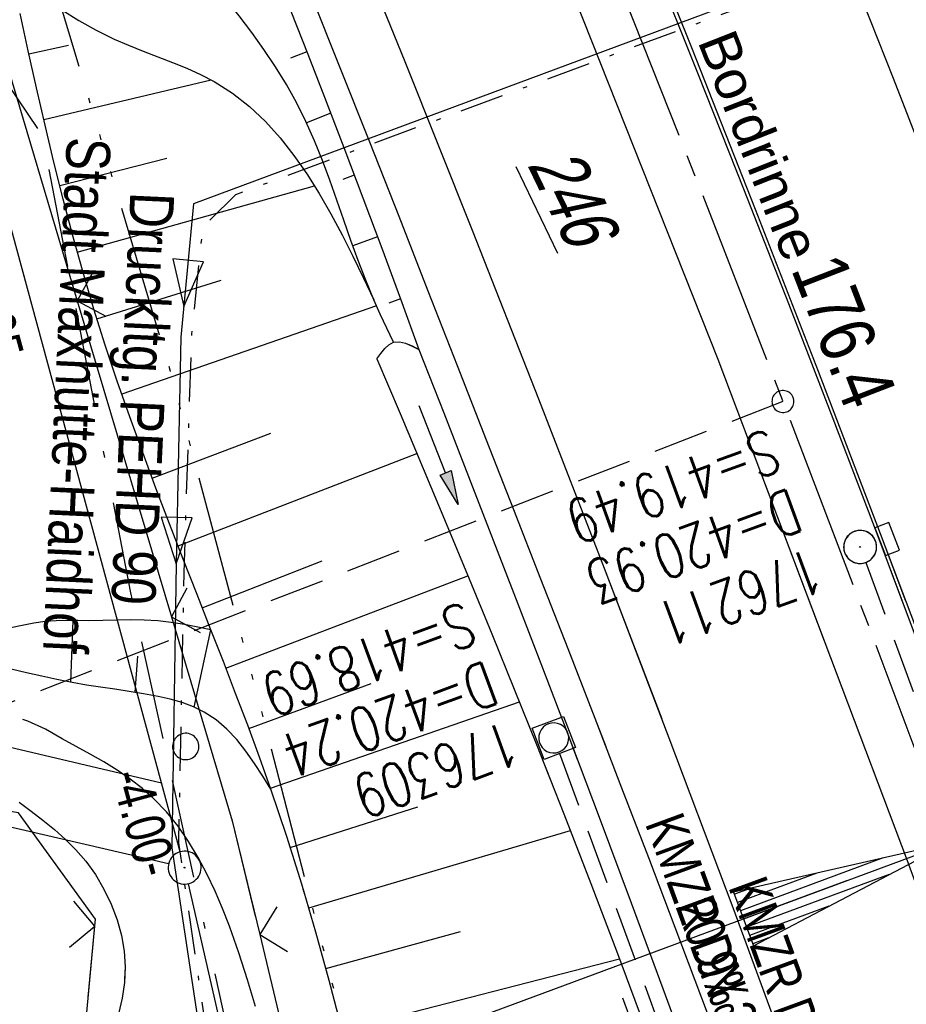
# Model space of a CAD drawing. Extents: x 508886 to 509272, y 449452 to 450225.
# Tile 39 of 45: x 508992 to 509032, y 450117 to 450162. Entities that reach past the tile are written whole.
import ezdxf

# ---------------------------------------------------------------- set-up
doc = ezdxf.new("R2010")
doc.units = 0
doc.header["$LTSCALE"] = 10
doc.header["$MEASUREMENT"] = 0
for name, pattern in [('ACAD_ISO14W100', [25.5, 12, -3, 0.5, -3, 0.5, -3, 0.5, -3]), ('ACAD_ISO16W100', [73, 15, -6.5, 15, -6.5, 15, -7, 1, -7]), ('ACHSE', [5.5, 4, -0.5, 0.5, -0.5]), ('AUSGEZOGEN', [0]), ('LT00', [0]), ('LT08', [0.42, 0.2, -0.1, 0.02, -0.1]), ('LT11', [0.3, 0.2, -0.1]), ('LT17', [0.15, 0.1, -0.05]), ('STRICHLINIE2', [0.375, 0.25, -0.125])]:
    doc.linetypes.add(name, pattern=pattern)
doc.layers.get('0').update_dxf_attribs({"linetype": 'LT00'})
for name, color, linetype in [('--EK_FBR', 250, 'LT00'), ('--EK_Haltung', 7, 'STRICHLINIE2'), ('--EK_Haltung-Text', 140, 'LT00'), ('--EK_Schacht-Text', 5, 'LT00'), ('--EK_ST-93-1', 30, 'LT17'), ('--EL_DFK_AB_L', 21, 'LT00'), ('--EL_DFK_AB_P', 7, 'LT00'), ('--EL_Halt-Pfeil', 4, 'LT00'), ('--EL_Haltung', 182, 'STRICHLINIE2'), ('--EL_Haltung-Text', 182, 'LT00'), ('-AX-093', 35, 'ACHSE'), ('-EL-93-1', 250, 'LT00'), ('-ST-93-1', 250, 'LT00'), ('ABSTAND', 8, 'LT00'), ('ABWASSERLTG', 24, 'LT00'), ('ABWASSERLTG_FLIEßPF', 26, 'Continuous'), ('ABWASSERLTG_TEXT', 26, 'Continuous'), ('BAB-KABEL', 220, 'ACAD_ISO16W100'), ('DFK_AB_FLNR', 7, 'Continuous'), ('DFK_AB_L', 21, 'LT00'), ('DFK_AB_P', 7, 'LT00'), ('DFK_KATASTER', 250, 'LT00'), ('DFK_VERMPKT', 252, 'LT00'), ('PFEIL', 140, 'AUSGEZOGEN'), ('RINNE_TEXT', 11, 'Continuous'), ('STROM_UNTER', 80, 'LT08'), ('TELEKOM', 210, 'ACAD_ISO14W100'), ('V122_AFBR_BAB', 250, 'LT00'), ('V122_BOESCH', 250, 'LT00'), ('V122_BOSCHUNG', 250, 'LT00'), ('V122_FELDWEG', 250, 'LT11'), ('V122_GRABEN', 250, 'LT00'), ('V122_H_BORD', 8, 'LT00'), ('V122_KA_MULD', 182, 'LT00'), ('V122_KA_PRUF', 182, 'LT00'), ('V122_LD_MARK', 250, 'LT00'), ('V122_SINKK', 182, 'LT00'), ('V122_ZAUN', 40, 'LT00'), ('V123_AFBR_BAB', 250, 'LT00'), ('V123_BOESCH', 250, 'LT00'), ('V123_BOSCHUNG', 250, 'LT00'), ('V123_FELDWEG', 250, 'LT11'), ('V123_GRABEN', 250, 'LT00'), ('V123_H_BORD', 8, 'LT00'), ('V123_KA_MULD', 182, 'LT00'), ('V123_KA_PRUF', 182, 'LT00'), ('V123_LD_MARK', 250, 'LT00'), ('V123_SINKK', 182, 'LT00'), ('V123_ZAUN', 40, 'LT00')]:
    doc.layers.add(name, color=color, linetype=linetype)
doc.styles.add('Arial', font='ARIAL.TTF')
doc.styles.add('Beschrift', font='ARIAL.TTF')
doc.styles.add('Haltungsbeschriftung', font='ARIAL.TTF', dxfattribs={"width": 0.75})
doc.styles.add('schachtbeschriftung', font='romans.shx', dxfattribs={"width": 0.75, "height": 2})
doc.styles.get("Standard").update_dxf_attribs({"font": 'ARIAL.TTF'})
doc.styles.add('Versorgungsltg', font='ARIAL.TTF', dxfattribs={"width": 0.8, "height": 2})

# ---------------------------------------------------------------- blocks, each defined once
blk = doc.blocks.new('SYMB7010')
at = {"color": 0, "linetype": 'ByBlock'}
for points in [[(-0.031408, 0.499213), (-0.093728, 0.49134), (-0.15457, 0.475719), (-0.212975, 0.452595), (-0.268021, 0.422333), (-0.31884, 0.385411), (-0.36463, 0.342411), (-0.40467, 0.29401), (-0.438329, 0.240973), (-0.465074, 0.184136), (-0.484486, 0.124395), (-0.496256, 0.062692), (-0.5002, 0)], [(0.5002, 0), (0.496256, 0.062692), (0.484485, 0.124395), (0.465074, 0.184136), (0.438329, 0.240973), (0.40467, 0.29401), (0.36463, 0.342411), (0.31884, 0.385411), (0.268021, 0.422333), (0.212975, 0.452595), (0.15457, 0.475719), (0.093728, 0.49134), (0.031408, 0.499213), (-0.031408, 0.499213)], [(-0.5002, 0), (-0.496256, -0.062692), (-0.484486, -0.124395), (-0.465075, -0.184136), (-0.438329, -0.240973), (-0.404671, -0.29401), (-0.36463, -0.342411), (-0.31884, -0.385411), (-0.268021, -0.422333), (-0.212975, -0.452595), (-0.154571, -0.475719), (-0.093728, -0.49134), (-0.031408, -0.499213), (0.031408, -0.499213)], [(0.031408, -0.499213), (0.093728, -0.491341), (0.15457, -0.475719), (0.212975, -0.452595), (0.268021, -0.422333), (0.31884, -0.385411), (0.36463, -0.342411), (0.404671, -0.294011), (0.438329, -0.240974), (0.465075, -0.184136), (0.484486, -0.124395), (0.496256, -0.062692), (0.500201, 0)]]:
    blk.add_lwpolyline(points, dxfattribs=at)
blk = doc.blocks.new('SYMB0003')
at = {"color": 0, "linetype": 'ByBlock'}
for p, q in [((-0.015712, 0), (0.010166, 0.012015)), ((0, -0.021257), (-0.015712, 0)), ((0.010166, 0.012015), (0, -0.021257))]:
    blk.add_line(p, q, dxfattribs=at)
for points in [[(-0.031395, 0.499013), (-0.093691, 0.491144), (-0.154509, 0.475528), (-0.21289, 0.452414), (-0.267913, 0.422164), (-0.318712, 0.385257), (-0.364484, 0.342274), (-0.404509, 0.293893), (-0.438154, 0.240877), (-0.464888, 0.184062), (-0.484292, 0.124345), (-0.496058, 0.062667), (-0.5, 0)], [(0.5, 0), (0.496057, 0.062667), (0.484292, 0.124345), (0.464888, 0.184062), (0.438153, 0.240877), (0.404509, 0.293893), (0.364484, 0.342274), (0.318712, 0.385257), (0.267913, 0.422164), (0.21289, 0.452414), (0.154509, 0.475528), (0.093691, 0.491144), (0.031395, 0.499013), (-0.031395, 0.499013)], [(-0.5, 0), (-0.496058, -0.062667), (-0.484292, -0.124345), (-0.464888, -0.184062), (-0.438154, -0.240877), (-0.404509, -0.293893), (-0.364485, -0.342274), (-0.318712, -0.385257), (-0.267914, -0.422164), (-0.21289, -0.452414), (-0.154509, -0.475529), (-0.093691, -0.491144), (-0.031395, -0.499014), (0.031395, -0.499014)], [(0.031395, -0.499014), (0.093691, -0.491144), (0.154509, -0.475529), (0.21289, -0.452414), (0.267914, -0.422164), (0.318712, -0.385257), (0.364485, -0.342274), (0.404509, -0.293893), (0.438154, -0.240877), (0.464889, -0.184062), (0.484292, -0.124345), (0.496058, -0.062667), (0.5, 0)]]:
    blk.add_lwpolyline(points, dxfattribs=at)
blk = doc.blocks.new('SYMB18')
at = {"color": 0, "linetype": 'ByBlock'}
for p, q in [((1, 0.13), (0, 0)), ((0.923077, 0.12), (1, 0.12)), ((0.615385, 0.08), (1, 0.08)), ((0.000669, 0), (1, 0)), ((0.307692, 0.04), (1, 0.04)), ((0.307692, -0.04), (1, -0.04)), ((0.615385, -0.08), (1, -0.08)), ((0.923077, -0.12), (1, -0.12))]:
    blk.add_line(p, q, dxfattribs=at)
at = {"color": 0, "linetype": 'ByBlock', "flags": 128}
blk.add_lwpolyline([(0, 0), (1, -0.13), (1, 0.13)], dxfattribs=at)
blk = doc.blocks.new('SYMB2')
at = {"color": 0, "linetype": 'ByBlock', "flags": 128}
for points in [[(-0.031395, 0.499013), (-0.093691, 0.491144), (-0.154509, 0.475528), (-0.21289, 0.452414), (-0.267913, 0.422164), (-0.318712, 0.385257), (-0.364484, 0.342274), (-0.404509, 0.293893), (-0.438154, 0.240877), (-0.464888, 0.184062), (-0.484292, 0.124345), (-0.496058, 0.062667), (-0.5, 0)], [(0.5, 0), (0.496057, 0.062667), (0.484292, 0.124345), (0.464888, 0.184062), (0.438153, 0.240877), (0.404509, 0.293893), (0.364484, 0.342274), (0.318712, 0.385257), (0.267913, 0.422164), (0.21289, 0.452414), (0.154509, 0.475528), (0.093691, 0.491144), (0.031395, 0.499013), (-0.031395, 0.499013)], [(-0.5, 0), (-0.496058, -0.062667), (-0.484292, -0.124345), (-0.464888, -0.184062), (-0.438154, -0.240877), (-0.404509, -0.293893), (-0.364485, -0.342274), (-0.318712, -0.385257), (-0.267914, -0.422164), (-0.21289, -0.452414), (-0.154509, -0.475529), (-0.093691, -0.491144), (-0.031395, -0.499014), (0.031395, -0.499014)], [(0.031395, -0.499014), (0.093691, -0.491144), (0.154509, -0.475529), (0.21289, -0.452414), (0.267914, -0.422164), (0.318712, -0.385257), (0.364485, -0.342274), (0.404509, -0.293893), (0.438154, -0.240877), (0.464889, -0.184062), (0.484292, -0.124345), (0.496058, -0.062667), (0.5, 0)]]:
    blk.add_lwpolyline(points, dxfattribs=at)
blk = doc.blocks.new('SYMB0024')
at = {"color": 0, "linetype": 'ByBlock'}
for p, q in [((-0.5, 0.5), (0, 0)), ((0, 0), (0.5, 0.5))]:
    blk.add_line(p, q, dxfattribs=at)
blk = doc.blocks.new('Pfreil3')
at = {"layer": 'PFEIL'}
blk.add_hatch(color=256, dxfattribs=at).paths.add_polyline_path([(-1.549, 0.273), (-1.549, -0.273), (0, 0)])
for p, q in [((-1.549, 0), (-4.831, 0)), ((-1.549, -0.273), (-1.549, 0.273)), ((-1.549, 0.273), (0, 0)), ((0, 0), (-1.549, -0.273))]:
    blk.add_line(p, q, dxfattribs=at)
blk = doc.blocks.new('SYMB1210')
at = {"color": 0, "linetype": 'ByBlock'}
blk.add_line((0.018815, -0.179014), (0.055623, -0.17119), dxfattribs=at)
for points in [[(-0.2, -0.2), (-0.2, 0.2), (0.2, 0.2), (0.2, -0.2), (-0.2, -0.2)], [(0.018815, 0.179014), (-0.018815, 0.179014), (-0.055623, 0.17119), (-0.09, 0.155885), (-0.120444, 0.133766), (-0.145623, 0.105801), (-0.164438, 0.073213), (-0.176067, 0.037424), (-0.18, 0)], [(0.18, 0), (0.176067, 0.037424), (0.164438, 0.073213), (0.145623, 0.105801), (0.120444, 0.133766), (0.09, 0.155885), (0.055623, 0.17119), (0.018815, 0.179014)], [(-0.18, 0), (-0.176067, -0.037424), (-0.164438, -0.073213), (-0.145623, -0.105801), (-0.120444, -0.133766), (-0.09, -0.155885), (-0.055623, -0.17119), (-0.018815, -0.179014), (0.018815, -0.179014)], [(0.055623, -0.17119), (0.09, -0.155885), (0.120444, -0.133766), (0.145623, -0.105801), (0.164438, -0.073213), (0.176067, -0.037424), (0.18, 0)]]:
    blk.add_lwpolyline(points, dxfattribs=at)
blk = doc.blocks.new('SYMB0652')
at = {"color": 0, "linetype": 'ByBlock'}
blk.add_lwpolyline([(-0.15, -0.075), (0.15, -0.075), (0.15, 0.075), (-0.15, 0.075), (-0.15, -0.075)], dxfattribs=at)
blk = doc.blocks.new('SYMB0070')
at = {"color": 0, "linetype": 'ByBlock'}
for p, q in [((-0.5, 0), (0.2, 0)), ((0.5, 0), (0.2, 0.1)), ((0.2, 0.1), (0.2, 0)), ((0.468, 0), (0.21, 0.086)), ((0.21, 0.086), (0.21, -0.086)), ((0.21, -0.086), (0.468, 0)), ((0.22, -0.072), (0.437, 0)), ((0.23, -0.058), (0.405, 0)), ((0.24, -0.045), (0.374, 0)), ((0.342, 0), (0.25, 0.031)), ((0.25, 0.031), (0.25, -0.031)), ((0.25, -0.031), (0.342, 0)), ((0.26, -0.017), (0.31, 0)), ((0.27, -0.003), (0.279, 0))]:
    blk.add_line(p, q, dxfattribs=at)
for points in [[(0.2, 0), (0.2, -0.1), (0.5, 0)], [(0.437, 0), (0.22, 0.072), (0.22, -0.072)], [(0.405, 0), (0.23, 0.058), (0.23, -0.058)], [(0.374, 0), (0.24, 0.045), (0.24, -0.045)], [(0.31, 0), (0.26, 0.017), (0.26, -0.017)], [(0.279, 0), (0.27, 0.003), (0.27, -0.003)]]:
    blk.add_lwpolyline(points, dxfattribs=at)
blk = doc.blocks.new('ABWASSER-FLIEßPF')
at = {"layer": 'ABWASSERLTG_FLIEßPF'}
for p, q in [((0, 0), (-2.109, 0.703)), ((-2.109, 0.703), (-2.109, -0.703)), ((-2.109, -0.703), (0, 0))]:
    blk.add_line(p, q, dxfattribs=at)

msp = doc.modelspace()

# ---------------------------------------------------------------- linework, layer by layer
at = {"layer": '--EK_FBR', "color": 2}
for points in [[(509032.393, 450135.176), (509031.238, 450138.237), (509028.416, 450145.617), (509025.555, 450152.982), (509022.655, 450160.331), (509019.717, 450167.666), (509017.455, 450173.241), (509015.172, 450178.808), (509012.87, 450184.368), (509010.551, 450189.92), (509008.216, 450195.465), (509006.264, 450200.067), (509005.415, 450202.056)], [(509047.816, 450092.525), (509046.389, 450096.648), (509044.947, 450100.767), (509043.491, 450104.88), (509042.023, 450108.989), (509040.543, 450113.094), (509039.054, 450117.196), (509037.125, 450122.466), (509035.18, 450127.729), (509033.219, 450132.987), (509031.238, 450138.237), (509028.416, 450145.617), (509025.555, 450152.982), (509022.655, 450160.331), (509019.717, 450167.666), (509017.455, 450173.241), (509015.172, 450178.808), (509012.87, 450184.368), (509010.551, 450189.92), (509008.216, 450195.465), (509006.264, 450200.067), (509005.415, 450202.056)], [(509001.108, 450201.454), (509005.021, 450192.355), (509014.641, 450169.336), (509023.839, 450146.175), (509028.674, 450133.377)], [(509001.108, 450201.454), (509005.021, 450192.355), (509014.641, 450169.336), (509023.839, 450146.175), (509032.449, 450123.387), (509041.17, 450099.528), (509049.071, 450076.517), (509056.657, 450053.157), (509058.35, 450047.721), (509061.128, 450038.521), (509064.175, 450028.141), (509069.856, 450008.284), (509076.49, 449984.147), (509082.45, 449960.868), (509088.103, 449936.685)]]:
    msp.add_lwpolyline(points, dxfattribs=at)
at = {"layer": '--EK_FBR'}
for points in [[(508989.838, 450199.88), (508991.381, 450196.267), (508992.993, 450192.476), (508994.599, 450188.682), (508996.176, 450184.945), (508997.748, 450181.205), (508999.313, 450177.463), (509000.867, 450173.716), (509002.41, 450169.965), (509003.939, 450166.208), (509005.298, 450162.831), (509006.647, 450159.449), (509007.986, 450156.064), (509009.319, 450152.677), (509010.648, 450149.287), (509011.973, 450145.897), (509013.299, 450142.506), (509014.536, 450139.345), (509015.772, 450136.184), (509017.006, 450133.022), (509018.236, 450129.858), (509018.735, 450128.568)], [(509005.298, 450162.831), (509006.647, 450159.449), (509007.986, 450156.064), (509009.319, 450152.677), (509010.648, 450149.287), (509011.973, 450145.897), (509013.299, 450142.506), (509014.536, 450139.345), (509015.772, 450136.184), (509017.006, 450133.022), (509018.236, 450129.858), (509019.46, 450126.692), (509020.677, 450123.524), (509021.883, 450120.351), (509023.39, 450116.341), (509024.879, 450112.325), (509026.353, 450108.303), (509027.813, 450104.276), (509029.259, 450100.243), (509030.694, 450096.207), (509032.019, 450092.45)]]:
    msp.add_lwpolyline(points, dxfattribs=at)
at = {"layer": '--EK_Haltung'}
for p, q in [((509030.569, 450136.936), (509043.989, 450100.283)), ((509016.631, 450128.252), (509028.994, 450094.613))]:
    msp.add_line(p, q, dxfattribs=at)
at = {"layer": '--EK_ST-93-1', "ltscale": 2.5}
msp.add_line((509026.798, 450144.255), (508989.521, 450129.741), dxfattribs=at)
at = {"layer": '--EL_DFK_AB_L'}
for p, q in [((508998.53, 450126.919), (508988.227, 450164.845)), ((508999.384, 450123.783), (508998.53, 450126.919)), ((508999.747, 450122.328), (509019.364, 450036.281))]:
    msp.add_line(p, q, dxfattribs=at)
at = {"layer": '--EL_Haltung'}
for p, q in [((509030.569, 450136.936), (509043.989, 450100.283)), ((509016.631, 450128.252), (509028.994, 450094.613))]:
    msp.add_line(p, q, dxfattribs=at)
at = {"layer": '-AX-093', "ltscale": 0.2}
msp.add_lwpolyline([(509003.349, 450201.767), (509006.577, 450194.199), (509010.816, 450184.094), (509014.992, 450173.963), (509019.104, 450163.805), (509023.148, 450153.621), (509027.124, 450143.409), (509031.029, 450133.171), (509034.384, 450124.192), (509038.15, 450113.901), (509041.841, 450103.584), (509045.456, 450093.239)], dxfattribs=at)
at = {"layer": '-EL-93-1'}
msp.add_line((509029.695, 450122.457), (508971.078, 450100.762), dxfattribs=at)
at = {"layer": 'ABWASSERLTG', "flags": 128}
for points in [[(509055.17, 450204.851), (509045.348, 450170.112), (508999.984, 450153.243), (508999.414, 450147.176)], [(508999.414, 450147.176), (508999.188, 450136.871), (508999.001, 450123.962), (509002.256, 450102.351), (509007.697, 450073.609), (509010.273, 450056.746), (509013.902, 450037.207)]]:
    msp.add_lwpolyline(points, dxfattribs=at)
at = {"layer": 'BAB-KABEL', "ltscale": 0.03, "flags": 128}
msp.add_lwpolyline([(508965.574, 450196.492), (508968.169, 450193.064), (508993.103, 450156.356), (508997.122, 450135.56), (509002.82, 450109.823), (509012.651, 450072.792), (509017.448, 450054.582), (509021.524, 450039.027), (509022.249, 450035.305), (509025.668, 450025.461), (509039.275, 449995.736), (509060.83, 449981.06), (509071.352, 449941.869), (509079.367, 449903.882), (509086.811, 449866.639), (509093.494, 449826.15), (509098.832, 449789.477), (509101.313, 449770.556), (509103.601, 449753.401), (509104.746, 449737.963), (509105.126, 449731.101), (509107.052, 449705.627), (509108.315, 449670.898), (509109.196, 449644.46), (509091.88, 449639.282), (509094.025, 449616.625), (509109.573, 449611.952), (509109.313, 449593.194), (509108.934, 449567.252), (509108.555, 449549.914), (509107.923, 449539.685), (509107.542, 449523.737), (509106.023, 449504.505), (509103.027, 449469.794), (509102.872, 449468.485)], dxfattribs=at)
at = {"layer": 'DFK_AB_L'}
for p, q in [((508998.53, 450126.919), (508988.227, 450164.845)), ((508999.384, 450123.783), (508998.53, 450126.919)), ((508999.747, 450122.328), (509019.364, 450036.281))]:
    msp.add_line(p, q, dxfattribs=at)
at = {"layer": 'DFK_KATASTER'}
for p, q in [((508939.09, 450140.878), (508998.53, 450126.919)), ((508998.85, 450123.228), (508938.661, 450137.14))]:
    msp.add_line(p, q, dxfattribs=at)
at = {"layer": 'STROM_UNTER', "flags": 128}
msp.add_lwpolyline([(509006.305, 450081.848), (509002.476, 450102.658), (508999.316, 450124.183), (508999.57, 450136.975), (508999.904, 450147.325), (509000.414, 450152.193), (509001.916, 450153.673), (509043.943, 450169.247), (509046.548, 450169.174), (509046.172, 450171.282), (509055.735, 450203.704)], dxfattribs=at)
at = {"layer": 'TELEKOM', "ltscale": 0.05, "flags": 128}
msp.add_lwpolyline([(508972.483, 450197.457), (508974.434, 450194.146), (508983.614, 450179.815), (508989.132, 450171.411), (508992.799, 450166.088), (508998.921, 450145.635), (509003.032, 450130.32), (509008.099, 450110.843), (509012.819, 450091.254), (509017.015, 450071.933), (509011.279, 450070.833), (509010.297, 450075.573), (509002.936, 450075.082), (508992.003, 450075.648)], dxfattribs=at)
at = {"layer": 'V122_AFBR_BAB', "color": 0}
for points in [[(509032.393, 450135.176), (509031.238, 450138.237), (509028.416, 450145.617), (509025.555, 450152.982), (509022.655, 450160.331), (509019.717, 450167.666), (509017.455, 450173.241), (509015.172, 450178.808), (509012.87, 450184.368), (509010.551, 450189.92), (509008.216, 450195.465), (509006.264, 450200.067), (509005.415, 450202.056)], [(509001.108, 450201.454), (509005.021, 450192.355), (509014.641, 450169.336), (509023.839, 450146.175), (509028.674, 450133.377)]]:
    msp.add_lwpolyline(points, dxfattribs=at)
at = {"layer": 'V122_AFBR_BAB'}
for points in [[(508989.838, 450199.88), (508991.381, 450196.267), (508992.993, 450192.476), (508994.599, 450188.682), (508996.176, 450184.945), (508997.748, 450181.205), (508999.313, 450177.463), (509000.867, 450173.716), (509002.41, 450169.965), (509003.939, 450166.208), (509005.298, 450162.831), (509006.647, 450159.449), (509007.986, 450156.064), (509009.319, 450152.677), (509010.648, 450149.287), (509011.973, 450145.897), (509013.299, 450142.506), (509014.536, 450139.345), (509015.772, 450136.184), (509017.006, 450133.022), (509018.236, 450129.858), (509018.735, 450128.568)], [(509001.65, 450120.301), (509001.615, 450120.398), (509001.301, 450121.2), (509000.962, 450121.993), (509000.595, 450122.771), (509000.194, 450123.527), (508999.757, 450124.253), (508999.279, 450124.944), (508998.755, 450125.592), (508998.182, 450126.19), (508997.656, 450126.655), (508997.098, 450127.084), (508996.512, 450127.485), (508995.904, 450127.863), (508995.279, 450128.224), (508994.644, 450128.573), (508994.003, 450128.916)], [(508992.057, 450126.033), (508992.599, 450125.629), (508993.134, 450125.219), (508993.657, 450124.793), (508994.159, 450124.346), (508994.635, 450123.869), (508995.078, 450123.356), (508995.521, 450122.742), (508995.91, 450122.086), (508996.241, 450121.399), (508996.507, 450120.692), (508996.704, 450119.976), (508996.826, 450119.261), (508996.87, 450118.545), (508996.844, 450117.975)]]:
    msp.add_lwpolyline(points, dxfattribs=at)
at = {"layer": 'V122_BOESCH'}
for points in [[(508988.615, 450199.71), (508989.347, 450198.002), (508990.721, 450194.778), (508992.092, 450191.553), (508993.46, 450188.326), (508994.814, 450185.127), (508996.166, 450181.927), (508997.514, 450178.725), (508998.855, 450175.521), (509000.19, 450172.314), (509001.517, 450169.104), (509002.833, 450165.889), (509003.622, 450163.945), (509004.406, 450161.998), (509005.181, 450160.048), (509005.946, 450158.094), (509006.825, 450155.808), (509007.691, 450153.517), (509008.546, 450151.223), (509009.396, 450148.925), (509010.242, 450146.627)], [(509009.088, 450146.946), (509008.781, 450147.585), (509008.479, 450148.227), (509008.189, 450148.875), (509007.82, 450149.766), (509007.475, 450150.669), (509007.147, 450151.58), (509006.828, 450152.494), (509006.51, 450153.408), (509006.186, 450154.318), (509005.848, 450155.221), (509005.489, 450156.113), (509005.1, 450156.99), (509004.674, 450157.848), (509004.214, 450158.671), (509003.718, 450159.474), (509003.189, 450160.261), (509002.636, 450161.033), (509002.062, 450161.793), (509001.475, 450162.544), (509000.88, 450163.287), (508999.881, 450164.517), (508998.877, 450165.738), (508997.872, 450166.954)], [(509005.018, 450121.93), (509004.908, 450122.303), (509004.226, 450124.472), (509003.502, 450126.626), (509002.984, 450128.084), (509002.449, 450129.535), (509001.901, 450130.982), (509001.343, 450132.427), (509000.779, 450133.869), (509000.148, 450135.477), (508999.518, 450137.087), (508998.893, 450138.698), (508998.277, 450140.312), (508997.673, 450141.929), (508997.085, 450143.552), (508996.516, 450145.181), (508995.971, 450146.817), (508995.452, 450148.461), (508994.961, 450150.119), (508994.497, 450151.786), (508994.057, 450153.46), (508993.637, 450155.139), (508993.235, 450156.824), (508992.846, 450158.513), (508992.467, 450160.206), (508992.095, 450161.9)], [(508993.988, 450162.06), (508994.764, 450161.585), (508995.559, 450161.142), (508996.378, 450160.738), (508997.03, 450160.455), (508997.693, 450160.19), (508998.359, 450159.934), (508999.022, 450159.677), (508999.674, 450159.41), (509000.309, 450159.122), (509000.92, 450158.804), (509001.756, 450158.274), (509002.531, 450157.666), (509003.253, 450156.987), (509003.925, 450156.246), (509004.553, 450155.448), (509005.143, 450154.6), (509005.701, 450153.711), (509006.231, 450152.786), (509006.74, 450151.833), (509007.232, 450150.859), (509007.713, 450149.87), (509008.189, 450148.875)], [(509000.779, 450133.869), (509000.178, 450133.995), (508999.576, 450134.111), (508998.972, 450134.209), (508998.367, 450134.278), (508997.742, 450134.313), (508997.115, 450134.32), (508996.486, 450134.31), (508995.855, 450134.296), (508995.224, 450134.288), (508994.726, 450134.292), (508994.229, 450134.295), (508993.734, 450134.285), (508993.241, 450134.25), (508992.717, 450134.176), (508992.195, 450134.074), (508991.675, 450133.957), (508971.464, 450136.028)], [(509003.502, 450126.626), (509003.134, 450127.219), (509002.759, 450127.801), (509002.367, 450128.359), (509001.95, 450128.883), (509001.501, 450129.362), (509001.012, 450129.783), (509000.474, 450130.136), (508999.982, 450130.373), (508999.461, 450130.563), (508998.919, 450130.717), (508998.369, 450130.842), (508997.715, 450130.967), (508997.061, 450131.074), (508996.41, 450131.17), (508995.76, 450131.263), (508995.111, 450131.362), (508994.465, 450131.472), (508993.77, 450131.611), (508993.076, 450131.764), (508992.382, 450131.924), (508991.688, 450132.083)]]:
    msp.add_lwpolyline(points, dxfattribs=at)
at = {"layer": 'V122_BOSCHUNG'}
for p, q in [((508992.499, 450160.058), (508994.302, 450160.463)), ((509005.137, 450160.158), (509004.395, 450159.866)), ((508993.175, 450157.078), (509000.788, 450158.876)), ((509006.23, 450157.36), (509005.125, 450156.934)), ((508993.901, 450154.076), (508998.774, 450155.32)), ((509007.3, 450154.554), (509006.773, 450154.354)), ((508994.698, 450151.052), (509005.485, 450154.066)), ((509008.354, 450151.741), (509007.237, 450151.326)), ((508995.59, 450148.013), (509001.245, 450149.767)), ((509009.395, 450148.927), (509008.867, 450148.731)), ((508996.739, 450144.607), (509008.323, 450148.617)), ((508998.096, 450140.772), (509003.498, 450142.811)), ((508999.285, 450137.686), (509010.142, 450141.894)), ((509000.382, 450134.88), (509005.84, 450137.009)), ((509001.461, 450132.122), (509012.466, 450136.333)), ((508994.5, 450134.294), (508994.389, 450131.486)), ((509000.75, 450133.875), (509000.006, 450130.363)), ((508997.443, 450132.675), (508997.32, 450131.033)), ((509002.503, 450129.391), (509008.071, 450131.439)), ((509003.483, 450126.679), (509014.812, 450130.6)), ((509004.388, 450123.968), (509010.183, 450125.825))]:
    msp.add_line(p, q, dxfattribs=at)
at = {"layer": 'V122_FELDWEG', "flags": 128}
msp.add_lwpolyline([(508994.003, 450128.916), (508993.243, 450129.35), (508992.448, 450129.718), (508991.626, 450130.016), (508990.781, 450130.243), (508989.919, 450130.398), (508970.987, 450133.435), (508967.532, 450134.127), (508964.077, 450134.821), (508960.622, 450135.52), (508957.17, 450136.227), (508953.719, 450136.945), (508951.489, 450137.415), (508949.26, 450137.888), (508947.031, 450138.36), (508944.802, 450138.829), (508942.571, 450139.293), (508940.339, 450139.748), (508938.105, 450140.191), (508935.868, 450140.621), (508933.628, 450141.033), (508931.32, 450141.437), (508929.01, 450141.823), (508926.696, 450142.193), (508924.38, 450142.55), (508922.062, 450142.897), (508919.743, 450143.235), (508917.423, 450143.568), (508915.102, 450143.899)], dxfattribs=at)
at = {"layer": 'V122_GRABEN'}
for points in [[(509008.327, 450146.202), (509008.503, 450146.445), (509008.684, 450146.665), (509008.877, 450146.839), (509009.088, 450146.946), (509009.351, 450146.967), (509009.635, 450146.901), (509009.935, 450146.779), (509010.242, 450146.627)], [(509008.327, 450146.202), (509009.381, 450143.703), (509010.432, 450141.203), (509011.48, 450138.702), (509012.521, 450136.199), (509013.555, 450133.692), (509014.577, 450131.181), (509015.588, 450128.665), (509016.125, 450127.305)], [(509010.242, 450146.627), (509011.371, 450143.734), (509012.498, 450140.841), (509013.622, 450137.946), (509014.742, 450135.05), (509015.857, 450132.152), (509016.964, 450129.251), (509017.456, 450127.949)]]:
    msp.add_lwpolyline(points, dxfattribs=at)
at = {"layer": 'V122_H_BORD'}
msp.add_lwpolyline([(509032.258, 450135.111), (509031.08, 450138.24), (509029.083, 450143.47), (509027.062, 450148.69), (509025.02, 450153.903), (509022.958, 450159.107), (509020.877, 450164.305), (509018.779, 450169.495), (509016.665, 450174.679), (509014.537, 450179.857), (509012.395, 450185.03), (509010.241, 450190.198), (509008.078, 450195.362), (509006.622, 450198.823), (509005.264, 450202.035)], dxfattribs=at)
at = {"layer": 'V122_LD_MARK'}
for points in [[(509013.715, 450203.215), (509016.112, 450197.563), (509020.123, 450187.947), (509024.076, 450178.308), (509027.971, 450168.645), (509031.808, 450158.959), (509035.585, 450149.249), (509039.302, 450139.516), (509039.618, 450138.672)], [(509021.299, 450129.808), (509018.683, 450136.661), (509015.698, 450144.354), (509012.674, 450152.031), (509009.611, 450159.693), (509006.51, 450167.339), (509003.392, 450174.922), (509000.238, 450182.49), (508997.049, 450190.043), (508993.827, 450197.582), (508992.662, 450200.275)]]:
    msp.add_lwpolyline(points, dxfattribs=at)
at = {"layer": 'V122_ZAUN'}
for p, q in [((508990.408, 450163.21), (508994.693, 450148.835)), ((508994.693, 450148.835), (508998.979, 450134.46)), ((508995.19, 450117.175), (508995.492, 450120.396))]:
    msp.add_line(p, q, dxfattribs=at)
for points in [[(508998.979, 450134.46), (509001.743, 450125.187), (509002.792, 450120.853)], [(508995.492, 450120.396), (508995.522, 450120.711), (508992.016, 450125.553), (508983.427, 450126.971)]]:
    msp.add_lwpolyline(points, dxfattribs=at)
at = {"layer": 'V123_AFBR_BAB', "color": 0}
for points in [[(509047.816, 450092.525), (509046.389, 450096.648), (509044.947, 450100.767), (509043.491, 450104.88), (509042.023, 450108.989), (509040.543, 450113.094), (509039.054, 450117.196), (509037.125, 450122.466), (509035.18, 450127.729), (509033.219, 450132.987), (509031.238, 450138.237), (509028.416, 450145.617), (509025.555, 450152.982), (509022.655, 450160.331), (509019.717, 450167.666), (509017.455, 450173.241), (509015.172, 450178.808), (509012.87, 450184.368), (509010.551, 450189.92), (509008.216, 450195.465), (509006.264, 450200.067), (509005.415, 450202.056)], [(509001.108, 450201.454), (509005.021, 450192.355), (509014.641, 450169.336), (509023.839, 450146.175), (509032.449, 450123.387), (509041.17, 450099.528), (509049.071, 450076.517), (509056.657, 450053.157), (509058.35, 450047.721), (509061.128, 450038.521), (509064.175, 450028.141), (509069.856, 450008.284), (509076.49, 449984.147), (509082.45, 449960.868), (509088.103, 449936.685)]]:
    msp.add_lwpolyline(points, dxfattribs=at)
at = {"layer": 'V123_AFBR_BAB'}
for points in [[(509005.298, 450162.831), (509006.647, 450159.449), (509007.986, 450156.064), (509009.319, 450152.677), (509010.648, 450149.287), (509011.973, 450145.897), (509013.299, 450142.506), (509014.536, 450139.345), (509015.772, 450136.184), (509017.006, 450133.022), (509018.236, 450129.858), (509019.46, 450126.692), (509020.677, 450123.524), (509021.883, 450120.351), (509023.39, 450116.341), (509024.879, 450112.325), (509026.353, 450108.303), (509027.813, 450104.276), (509029.259, 450100.243), (509030.694, 450096.207), (509032.019, 450092.45)], [(509002.805, 450116.743), (509002.445, 450117.965), (509002.05, 450119.183), (509001.615, 450120.398), (509001.301, 450121.2), (509000.962, 450121.993), (509000.595, 450122.771), (509000.194, 450123.527), (508999.757, 450124.253), (508999.279, 450124.944), (508998.755, 450125.592), (508998.182, 450126.19), (508997.656, 450126.655), (508997.098, 450127.084), (508996.512, 450127.485), (508995.904, 450127.863), (508995.279, 450128.224), (508994.644, 450128.573), (508994.003, 450128.916)], [(508992.057, 450126.033), (508992.599, 450125.629), (508993.134, 450125.219), (508993.657, 450124.793), (508994.159, 450124.346), (508994.635, 450123.869), (508995.078, 450123.356), (508995.521, 450122.742), (508995.91, 450122.086), (508996.241, 450121.399), (508996.507, 450120.692), (508996.704, 450119.976), (508996.826, 450119.261), (508996.87, 450118.545), (508996.838, 450117.836), (508996.737, 450117.127), (508996.576, 450116.414)]]:
    msp.add_lwpolyline(points, dxfattribs=at)
at = {"layer": 'V123_BOESCH'}
for points in [[(508988.615, 450199.71), (508989.347, 450198.002), (508990.721, 450194.778), (508992.092, 450191.553), (508993.46, 450188.326), (508994.814, 450185.127), (508996.166, 450181.927), (508997.513, 450178.725), (508998.855, 450175.521), (509000.19, 450172.314), (509001.517, 450169.104), (509002.833, 450165.889), (509003.622, 450163.945), (509004.406, 450161.998), (509005.181, 450160.048), (509005.946, 450158.094), (509006.825, 450155.808), (509007.691, 450153.517), (509008.546, 450151.223), (509009.396, 450148.925), (509010.242, 450146.627)], [(509009.088, 450146.946), (509008.781, 450147.585), (509008.479, 450148.227), (509008.189, 450148.875), (509007.82, 450149.766), (509007.475, 450150.669), (509007.147, 450151.58), (509006.828, 450152.494), (509006.51, 450153.408), (509006.186, 450154.318), (509005.848, 450155.221), (509005.489, 450156.113), (509005.1, 450156.99), (509004.674, 450157.848), (509004.214, 450158.671), (509003.718, 450159.474), (509003.189, 450160.261), (509002.636, 450161.033), (509002.062, 450161.793), (509001.475, 450162.544), (509000.88, 450163.287), (508999.881, 450164.517), (508998.877, 450165.738), (508997.872, 450166.954)], [(509006.738, 450115.728), (509006.16, 450117.93), (509005.551, 450120.122), (509004.908, 450122.303), (509004.226, 450124.472), (509003.502, 450126.626), (509002.984, 450128.084), (509002.449, 450129.535), (509001.901, 450130.982), (509001.343, 450132.427), (509000.779, 450133.869), (509000.148, 450135.477), (508999.518, 450137.087), (508998.893, 450138.698), (508998.277, 450140.312), (508997.673, 450141.929), (508997.085, 450143.552), (508996.516, 450145.181), (508995.971, 450146.817), (508995.452, 450148.461), (508994.961, 450150.119), (508994.497, 450151.786), (508994.057, 450153.46), (508993.637, 450155.139), (508993.235, 450156.824), (508992.846, 450158.513), (508992.467, 450160.206), (508992.095, 450161.9)], [(508993.988, 450162.06), (508994.764, 450161.585), (508995.559, 450161.142), (508996.378, 450160.738), (508997.03, 450160.455), (508997.693, 450160.19), (508998.359, 450159.934), (508999.022, 450159.677), (508999.674, 450159.41), (509000.309, 450159.122), (509000.92, 450158.804), (509001.756, 450158.274), (509002.531, 450157.666), (509003.253, 450156.987), (509003.925, 450156.246), (509004.553, 450155.448), (509005.143, 450154.6), (509005.701, 450153.711), (509006.231, 450152.786), (509006.74, 450151.833), (509007.232, 450150.859), (509007.713, 450149.87), (509008.189, 450148.875)], [(509000.779, 450133.869), (509000.178, 450133.995), (508999.576, 450134.111), (508998.972, 450134.209), (508998.367, 450134.278), (508997.742, 450134.313), (508997.115, 450134.32), (508996.486, 450134.31), (508995.855, 450134.296), (508995.224, 450134.288), (508994.726, 450134.292), (508994.229, 450134.295), (508993.734, 450134.285), (508993.241, 450134.25), (508992.717, 450134.176), (508992.195, 450134.074), (508991.675, 450133.957), (508971.464, 450136.028)], [(509003.502, 450126.626), (509003.134, 450127.219), (509002.759, 450127.801), (509002.367, 450128.359), (509001.95, 450128.883), (509001.501, 450129.362), (509001.012, 450129.783), (509000.474, 450130.136), (508999.982, 450130.373), (508999.461, 450130.563), (508998.919, 450130.717), (508998.369, 450130.842), (508997.715, 450130.967), (508997.061, 450131.074), (508996.41, 450131.17), (508995.76, 450131.263), (508995.111, 450131.362), (508994.465, 450131.472), (508993.77, 450131.611), (508993.076, 450131.764), (508992.382, 450131.924), (508991.688, 450132.083)]]:
    msp.add_lwpolyline(points, dxfattribs=at)
at = {"layer": 'V123_BOSCHUNG'}
for p, q in [((508992.499, 450160.058), (508994.302, 450160.463)), ((509005.137, 450160.158), (509004.395, 450159.866)), ((508993.175, 450157.078), (509000.788, 450158.876)), ((509006.23, 450157.36), (509005.125, 450156.934)), ((508993.901, 450154.076), (508998.774, 450155.32)), ((509007.3, 450154.554), (509006.773, 450154.354)), ((508994.698, 450151.052), (509005.485, 450154.066)), ((509008.354, 450151.741), (509007.237, 450151.326)), ((508995.59, 450148.013), (509001.245, 450149.767)), ((509009.395, 450148.927), (509008.867, 450148.731)), ((508996.739, 450144.607), (509008.323, 450148.617)), ((508998.096, 450140.772), (509003.498, 450142.811)), ((508999.285, 450137.686), (509010.142, 450141.894)), ((509000.382, 450134.88), (509005.84, 450137.009)), ((509001.461, 450132.122), (509012.466, 450136.333)), ((508994.5, 450134.294), (508994.389, 450131.486)), ((509000.75, 450133.875), (509000.006, 450130.363)), ((508997.443, 450132.675), (508997.32, 450131.033)), ((509002.503, 450129.391), (509008.071, 450131.439)), ((509003.483, 450126.679), (509014.812, 450130.6)), ((509004.388, 450123.969), (509010.183, 450125.825)), ((509005.227, 450121.238), (509017.129, 450124.75)), ((509006.011, 450118.477), (509012.135, 450120.149)), ((509006.751, 450115.678), (509019.365, 450118.905))]:
    msp.add_line(p, q, dxfattribs=at)
at = {"layer": 'V123_FELDWEG', "flags": 128}
msp.add_lwpolyline([(508994.003, 450128.916), (508993.243, 450129.35), (508992.449, 450129.717), (508991.626, 450130.016), (508990.781, 450130.243), (508989.919, 450130.398), (508970.987, 450133.435), (508967.532, 450134.127), (508964.077, 450134.821), (508960.622, 450135.52), (508957.17, 450136.227), (508953.719, 450136.945), (508951.489, 450137.415), (508949.26, 450137.888), (508947.031, 450138.36), (508944.802, 450138.829), (508942.571, 450139.293), (508940.339, 450139.748), (508938.105, 450140.191), (508935.868, 450140.621), (508933.628, 450141.033), (508931.32, 450141.437), (508929.01, 450141.823), (508926.696, 450142.193), (508924.38, 450142.55), (508922.062, 450142.896), (508919.743, 450143.235), (508917.423, 450143.568), (508915.102, 450143.899)], dxfattribs=at)
at = {"layer": 'V123_GRABEN'}
msp.add_lwpolyline([(509008.327, 450146.202), (509008.503, 450146.445), (509008.684, 450146.665), (509008.877, 450146.839), (509009.088, 450146.946), (509009.351, 450146.967), (509009.635, 450146.901), (509009.935, 450146.778), (509010.242, 450146.627)], dxfattribs=at)
for points in [[(509008.327, 450146.202), (509009.381, 450143.703), (509010.432, 450141.203), (509011.48, 450138.702), (509012.521, 450136.199), (509013.555, 450133.692), (509014.577, 450131.181), (509015.588, 450128.665), (509016.835, 450125.503), (509018.062, 450122.333), (509019.27, 450119.156), (509020.462, 450115.973), (509021.64, 450112.784), (509022.805, 450109.59), (509023.96, 450106.392), (509025.106, 450103.191), (509026.247, 450099.987), (509027.383, 450096.782), (509028.517, 450093.576), (509040.527, 450057.942, -0.044328)], [(509010.242, 450146.627), (509011.371, 450143.734), (509012.498, 450140.841), (509013.622, 450137.946), (509014.742, 450135.05), (509015.857, 450132.152), (509016.964, 450129.251), (509018.435, 450125.359), (509019.892, 450121.462), (509021.337, 450117.56), (509022.772, 450113.654), (509024.199, 450109.746), (509025.618, 450105.834), (509027.033, 450101.921), (509028.444, 450098.006), (509029.853, 450094.091), (509041.817, 450058.223, -0.044328), (509042.527, 450054.808, 0.0337), (509042.832, 450052.554, 0.027543), (509044.912, 450046.761, 0.096616), (509045.743, 450045.388, -0.104034), (509046.736, 450043.85)]]:
    msp.add_lwpolyline(points, format="xyb", dxfattribs=at)
at = {"layer": 'V123_H_BORD'}
msp.add_lwpolyline([(509047.548, 450092.341), (509045.839, 450097.314), (509044.118, 450102.283), (509042.382, 450107.246), (509040.63, 450112.204), (509038.861, 450117.156), (509036.95, 450122.44), (509035.017, 450127.715), (509033.06, 450132.982), (509031.08, 450138.24), (509029.083, 450143.47), (509027.062, 450148.69), (509025.02, 450153.903), (509022.958, 450159.107), (509020.877, 450164.305), (509018.779, 450169.495), (509016.665, 450174.679), (509014.536, 450179.857), (509012.395, 450185.03), (509010.241, 450190.198), (509008.078, 450195.362), (509006.622, 450198.823), (509005.264, 450202.035)], dxfattribs=at)
at = {"layer": 'V123_LD_MARK'}
for points in [[(509013.715, 450203.215), (509016.112, 450197.563), (509020.123, 450187.947), (509024.076, 450178.308), (509027.971, 450168.645), (509031.808, 450158.959), (509035.585, 450149.249), (509039.302, 450139.516), (509042.959, 450129.761), (509046.554, 450119.984), (509049.621, 450111.49), (509052.64, 450102.979), (509055.612, 450094.452), (509058.535, 450085.909)], [(509035.69, 450090.172), (509032.968, 450097.959), (509030.199, 450105.731), (509027.385, 450113.488), (509024.527, 450121.228), (509021.626, 450128.952), (509018.683, 450136.661), (509015.698, 450144.354), (509012.674, 450152.031), (509009.611, 450159.693), (509006.51, 450167.339), (509003.392, 450174.922), (509000.238, 450182.49), (508997.049, 450190.043), (508993.827, 450197.582), (508992.662, 450200.275)]]:
    msp.add_lwpolyline(points, dxfattribs=at)
at = {"layer": 'V123_ZAUN'}
for p, q in [((508990.408, 450163.21), (508994.693, 450148.835)), ((508994.693, 450148.835), (508998.979, 450134.46)), ((508994.791, 450112.929), (508995.492, 450120.396)), ((509002.995, 450120.013), (509006.524, 450105.434))]:
    msp.add_line(p, q, dxfattribs=at)
for points in [[(508998.979, 450134.46), (509001.743, 450125.187), (509002.995, 450120.013)], [(508995.492, 450120.396), (508995.522, 450120.711), (508992.016, 450125.553), (508983.427, 450126.971)]]:
    msp.add_lwpolyline(points, dxfattribs=at)

# ---------------------------------------------------------------- block references
at = {"layer": '--EL_DFK_AB_P', "xscale": 1.500000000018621, "yscale": 1.5, "zscale": 1.5, "rotation": 264.7377099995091}
msp.add_blockref('SYMB0003', (508999.58, 450123.059), dxfattribs=at)
at = {"layer": '--EL_Halt-Pfeil', "xscale": 3.999999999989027, "yscale": 4, "zscale": 4, "rotation": 290.181360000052}
msp.add_blockref('SYMB0070', (509020.192, 450115.263), dxfattribs=at)
at = {"layer": '-EL-93-1', "xscale": 10.00000000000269, "yscale": 10, "zscale": 10, "rotation": 200.3099929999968}
msp.add_blockref('SYMB18', (509034.384, 450124.192), dxfattribs=at)
at = {"layer": '-ST-93-1', "rotation": 274.1956499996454}
msp.add_blockref('SYMB2', (509026.798, 450144.255), dxfattribs=at)
at = {"layer": 'ABWASSERLTG_FLIEßPF'}
for p, rotation in [((508999.545, 450148.571), 264.6327657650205), ((508999.188, 450136.871), 269.1697919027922)]:
    msp.add_blockref('ABWASSER-FLIEßPF', p, dxfattribs=dict(at, rotation=rotation))
at = {"layer": 'DFK_AB_P', "xscale": 1.500000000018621, "yscale": 1.5, "zscale": 1.5, "rotation": 264.7377099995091}
msp.add_blockref('SYMB0003', (508999.58, 450123.059), dxfattribs=at)
at = {"layer": 'DFK_VERMPKT', "xscale": 1.200000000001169, "yscale": 1.200000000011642, "zscale": 1.2, "rotation": 264.7377100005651}
msp.add_blockref('SYMB7010', (508999.631, 450128.57), dxfattribs=at)
at = {"layer": 'PFEIL', "rotation": 291.6820720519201}
msp.add_blockref('Pfreil3', (509012.027, 450139.57), dxfattribs=at)
at = {"layer": 'V122_KA_MULD', "xscale": 3.799999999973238, "yscale": 3.80000000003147, "zscale": 3.8, "rotation": 111.0326382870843}
msp.add_blockref('SYMB1210', (509016.372, 450128.957), dxfattribs=at)
at = {"layer": 'V122_KA_PRUF', "xscale": 1.5, "yscale": 1.5, "zscale": 1.5, "rotation": 295.821}
msp.add_blockref('SYMB0003', (509030.311, 450137.641), dxfattribs=at)
at = {"layer": 'V122_SINKK', "xscale": 4.49999999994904, "yscale": 4.499999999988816, "zscale": 4.5, "rotation": 110.927283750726}
msp.add_blockref('SYMB0652', (509031.543, 450138.004), dxfattribs=at)
at = {"layer": 'V122_ZAUN', "xscale": 2.1, "yscale": 2.1, "zscale": 2.1}
for p, rotation in [((508994.693, 450148.835), 286.59785), ((508998.979, 450134.46), 286.59785), ((508995.492, 450120.396), 84.63412), ((509002.995, 450120.013), 283.60437)]:
    msp.add_blockref('SYMB0024', p, dxfattribs=dict(at, rotation=rotation))
at = {"layer": 'V123_KA_MULD', "xscale": 3.799999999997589, "yscale": 3.799999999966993, "zscale": 3.8, "rotation": 111.0319569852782}
msp.add_blockref('SYMB1210', (509016.372, 450128.957), dxfattribs=at)
at = {"layer": 'V123_KA_PRUF', "xscale": 1.5, "yscale": 1.5, "zscale": 1.5, "rotation": 277.95061}
msp.add_blockref('SYMB0003', (509030.311, 450137.641), dxfattribs=at)
at = {"layer": 'V123_SINKK', "xscale": 4.500000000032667, "yscale": 4.500000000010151, "zscale": 4.5, "rotation": 110.9272737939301}
msp.add_blockref('SYMB0652', (509031.543, 450138.004), dxfattribs=at)
at = {"layer": 'V123_ZAUN', "yscale": 2.1, "zscale": 2.1}
for p, xscale, rotation in [((508994.693, 450148.835), 2.1, 286.59999), ((508998.979, 450134.46), 2.1, 286.59999), ((508995.492, 450120.396), 2.099999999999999, 84.63280000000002), ((509002.995, 450120.013), 2.1, 283.60413)]:
    msp.add_blockref('SYMB0024', p, dxfattribs=dict(at, xscale=xscale, rotation=rotation))

# ---------------------------------------------------------------- texts
at = {"layer": '--EK_Haltung-Text', "style": 'Haltungsbeschriftung', "width": 0.75}
for s, p in [('KMZR DN 250', (509024.298, 450122.185)), ('20.9‰ 37.34m', (509021.895, 450121.301))]:
    msp.add_text(s, height=1.8, rotation=-69.8186, dxfattribs=at).set_placement(p)
at = {"layer": '--EK_Schacht-Text', "style": 'schachtbeschriftung', "width": 0.75}
for s, rotation, p in [('S=419.49', -159.889, (509026.152, 450143.039)), ('D=420.93', -159.889, (509027.142, 450140.334)), ('176211', -159.889, (509028.132, 450137.63)), ('S=418.69', -159.8186, (509012.307, 450135.175)), ('D=420.24', -159.8186, (509013.3, 450132.472)), ('176309', -159.8186, (509014.294, 450129.769))]:
    msp.add_text(s, height=2, rotation=rotation, dxfattribs=at).set_placement(p)
at = {"layer": '--EL_Haltung-Text', "style": 'Haltungsbeschriftung', "width": 0.75}
msp.add_text('KMZR DN 250', height=1.8, rotation=-69.8186, dxfattribs=at).set_placement((509020.511, 450125.072))
at = {"layer": '-ST-93-1', "style": 'Beschrift', "width": 0.8}
msp.add_text('  176.4', height=2.5, rotation=-68.8934, dxfattribs=at).set_placement((509026.598, 450151.722))
at = {"layer": 'ABSTAND', "width": 0.75}
for s, rotation, p in [('-40.05-', -74.802, (508989.155, 450151.131)), ('-4.00-', -74.7832, (508996.215, 450127.261))]:
    msp.add_text(s, height=1.8, rotation=rotation, dxfattribs=at).set_placement(p)
at = {"layer": 'ABWASSERLTG_TEXT', "insert": (508996.164, 450144.46), "char_height": 2, "attachment_point": 5, "rotation": 267.3395, "line_spacing_factor": 0.9, "style": 'Versorgungsltg'}
msp.add_mtext('Druckltg. PEHD 90\\PStadt Maxhütte-Haidhof', dxfattribs=at)
at = {"layer": 'DFK_AB_FLNR', "oblique": 13.754, "width": 0.75}
msp.add_text('%%U246', height=2.5, rotation=295.821, dxfattribs=at).set_placement((509015.145, 450155.041))
at = {"layer": 'RINNE_TEXT', "insert": (509022.877, 450160.631), "char_height": 1.8, "attachment_point": 7, "rotation": 291.4746, "style": 'Arial'}
msp.add_mtext('Bordrinne', dxfattribs=at)

doc.saveas('drawing.dxf')
